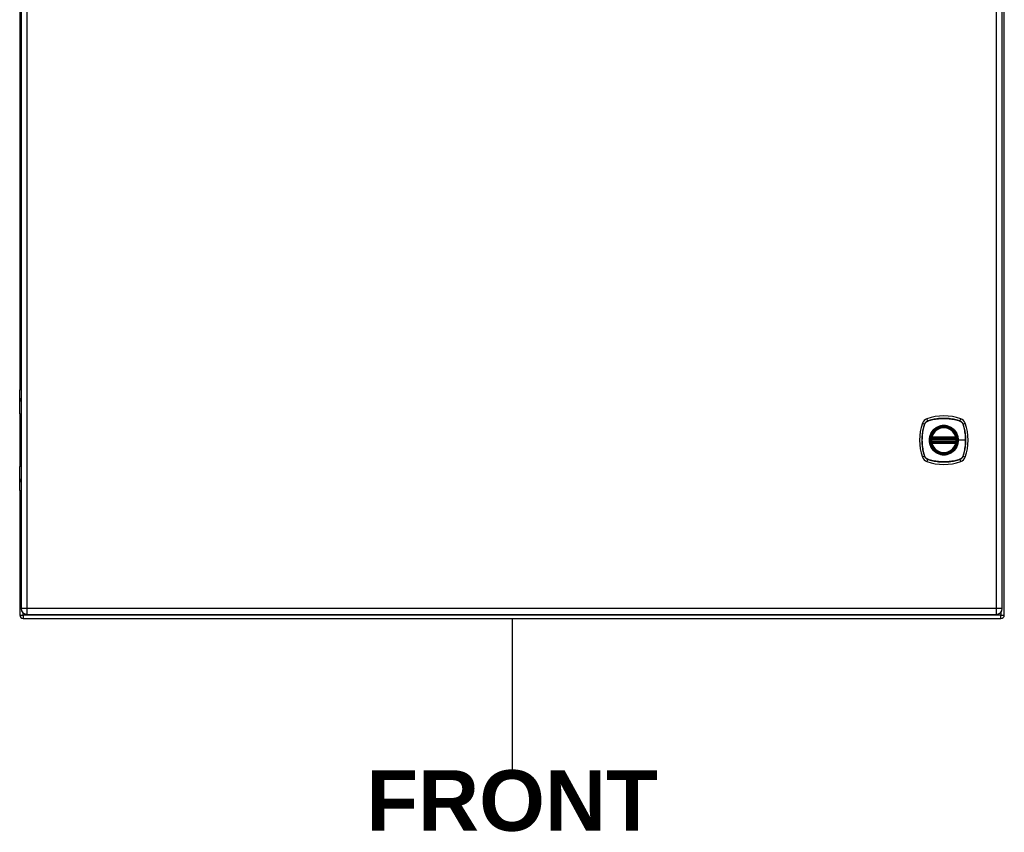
# Model space of a CAD drawing. Header units: inches. Extents: x 0 to 192, y -11 to 125.
# Tile 5 of 13: x 83 to 105, y 50 to 68. Entities that reach past the tile are written whole.
import ezdxf

# ---------------------------------------------------------------- set-up
doc = ezdxf.new("R2010")
doc.units = ezdxf.units.IN
doc.header["$LTSCALE"] = 11.537764
doc.header["$MEASUREMENT"] = 0
doc.layers.get('0').update_dxf_attribs({"lineweight": 25})
for name, color, linetype, lineweight in [('Sketch Geometry(ANSI)', 7, 'Continuous', 25), ('Symbols(ANSI)', 7, 'Continuous', 25), ('Visible Edges(ANSI)', 7, 'Continuous', 25), ('Visible Tangent Edges(ANSI)', 7, 'Continuous', 25)]:
    doc.layers.add(name, color=color, linetype=linetype, lineweight=lineweight)
doc.styles.add('Dimension-ANSI', font='arialbd.ttf')

# ---------------------------------------------------------------- blocks, each defined once
blk = doc.blocks.new('FRONT')
at = {"layer": 'Sketch Geometry(ANSI)'}
blk.add_line((0, 0.15), (0, -0.15), dxfattribs=at)
at = {"layer": 'Symbols(ANSI)', "color": 7, "insert": (0, -0.2119), "char_height": 0.12, "attachment_point": 5, "style": 'Dimension-ANSI'}
blk.add_mtext('\\fArial|b1|i0;FRONT', dxfattribs=at)

msp = doc.modelspace()

# ---------------------------------------------------------------- linework, layer by layer
at = {"layer": 'Visible Edges(ANSI)'}
for p, q in [((82.90659, 76.77099), (82.90659, 54.73076)), ((105.32836, 54.73076), (105.32836, 76.77099)), ((105.37557, 54.5803), (105.37557, 76.92145)), ((82.87693, 71.76079), (82.87693, 59.74095)), ((82.87425, 59.1833), (82.87425, 59.73138)), ((82.8927, 59.74983), (82.90659, 59.74983)), ((82.90659, 59.52101), (82.90361, 59.52101)), ((82.90361, 59.48041), (82.90659, 59.48041)), ((82.87693, 59.17482), (82.87693, 57.98123)), ((82.90659, 59.16854), (82.88901, 59.16854)), ((103.71521, 58.61493), (104.27168, 58.61493)), ((104.27168, 58.54112), (103.71521, 58.54112)), ((103.71906, 58.63351), (104.26783, 58.63351)), ((104.26783, 58.52254), (103.71906, 58.52254)), ((82.87425, 57.42468), (82.87425, 57.97275)), ((82.88901, 57.98751), (82.90659, 57.98751)), ((82.90659, 57.67564), (82.90361, 57.67564)), ((82.90361, 57.63505), (82.90659, 57.63505)), ((82.87693, 57.4151), (82.87693, 54.5803)), ((82.90659, 57.40622), (82.8927, 57.40622)), ((82.95567, 54.50155), (105.29682, 54.50155)), ((83.04346, 54.59389), (105.19149, 54.59389))]:
    msp.add_line(p, q, dxfattribs=at)
at = {"layer": 'Visible Edges(ANSI)', "flags": 128}
for points in [[(103.7043, 58.62789), (103.70429, 58.62784), (103.70426, 58.62769), (103.70422, 58.62744), (103.70416, 58.62709), (103.70409, 58.62665), (103.704, 58.62612), (103.70389, 58.6255), (103.70378, 58.62478), (103.70365, 58.62398), (103.70351, 58.6231), (103.70336, 58.62214), (103.70321, 58.62111), (103.70305, 58.62001), (103.70288, 58.61884), (103.70271, 58.61762), (103.70254, 58.61633), (103.70237, 58.61501), (103.7022, 58.61364), (103.70203, 58.61223), (103.70187, 58.6108), (103.70171, 58.60934), (103.70155, 58.60786), (103.7014, 58.60637), (103.70126, 58.60487)], [(103.70126, 58.55118), (103.7014, 58.54968), (103.70155, 58.54818), (103.70171, 58.54669), (103.70187, 58.54522), (103.70203, 58.54378), (103.7022, 58.54238), (103.70237, 58.54101), (103.70255, 58.53968), (103.70272, 58.5384), (103.70289, 58.53718), (103.70305, 58.53602), (103.70321, 58.53492), (103.70337, 58.53389), (103.70352, 58.53293), (103.70365, 58.53205), (103.70378, 58.53125), (103.7039, 58.53054), (103.704, 58.52992), (103.70409, 58.52939), (103.70416, 58.52895), (103.70422, 58.52861), (103.70426, 58.52836), (103.70429, 58.52822), (103.7043, 58.52817)], [(104.28562, 58.60487), (104.28548, 58.60637), (104.28533, 58.60786), (104.28518, 58.60934), (104.28502, 58.6108), (104.28485, 58.61223), (104.28468, 58.61364), (104.28451, 58.61501), (104.28434, 58.61633), (104.28417, 58.61762), (104.284, 58.61884), (104.28384, 58.62001), (104.28367, 58.62111), (104.28352, 58.62214), (104.28337, 58.6231), (104.28323, 58.62398), (104.2831, 58.62478), (104.28299, 58.6255), (104.28289, 58.62612), (104.2828, 58.62665), (104.28272, 58.62709), (104.28266, 58.62744), (104.28262, 58.62769), (104.2826, 58.62784), (104.28259, 58.62789)], [(104.28259, 58.52817), (104.2826, 58.52822), (104.28262, 58.52836), (104.28266, 58.52861), (104.28272, 58.52895), (104.2828, 58.52939), (104.28288, 58.52992), (104.28299, 58.53054), (104.2831, 58.53125), (104.28323, 58.53205), (104.28337, 58.53293), (104.28351, 58.53389), (104.28367, 58.53492), (104.28383, 58.53602), (104.284, 58.53718), (104.28417, 58.5384), (104.28434, 58.53968), (104.28451, 58.54101), (104.28468, 58.54238), (104.28485, 58.54378), (104.28501, 58.54522), (104.28518, 58.54669), (104.28533, 58.54818), (104.28548, 58.54968), (104.28562, 58.55118)]]:
    msp.add_lwpolyline(points, dxfattribs=at)
at = {"layer": 'Visible Edges(ANSI)'}
for radius in [0.29987, 0.29526]:
    msp.add_circle((103.99344, 58.57803), radius, dxfattribs=at)
for centre, radius, start, end in [((82.8927, 59.73138), 0.01845, 90, 180), ((82.88901, 59.1833), 0.01476, 180, 270), ((104.63932, 58.57803), 1.19948, 161.227837, 198.772163), ((103.66089, 58.91058), 0.16608, 108.772163, 161.227837), ((103.99344, 57.93215), 1.19948, 71.227837, 108.772163), ((104.326, 58.91058), 0.16608, 18.772163, 71.227837), ((103.34757, 58.57803), 1.19948, 341.227837, 18.772163), ((103.99344, 58.57803), 0.29341, 13.634392, 166.365608), ((103.99344, 58.57803), 0.29341, 174.749905, 185.250095), ((103.71521, 58.62601), 0.01107, 170.215981, 270), ((103.71521, 58.53005), 0.01107, 90, 189.784019), ((103.99344, 58.57803), 0.29341, 166.365608, 170.215981), ((103.99344, 58.57803), 0.29341, 189.784019, 193.634392), ((103.71906, 58.64458), 0.01107, 166.365608, 270), ((103.71906, 58.51147), 0.01107, 90, 193.634392), ((103.99344, 58.57803), 0.29341, 193.634392, 346.365608), ((104.26783, 58.64458), 0.01107, 270, 13.634392), ((104.26783, 58.51147), 0.01107, 346.365608, 90), ((104.27168, 58.62601), 0.01107, 270, 9.784019), ((104.27168, 58.53005), 0.01107, 350.215981, 90), ((103.99344, 58.57803), 0.29341, 9.784019, 13.634392), ((103.99344, 58.57803), 0.29341, 346.365608, 350.215981), ((103.99344, 58.57803), 0.29341, 354.749905, 5.250095), ((103.66089, 58.24547), 0.16608, 198.772163, 251.227837), ((103.99344, 59.2239), 1.19948, 251.227837, 288.772163), ((104.326, 58.24547), 0.16608, 288.772163, 341.227837), ((82.88901, 57.97275), 0.01476, 90, 180), ((82.8927, 57.42468), 0.01845, 180, 270), ((83.04346, 54.73076), 0.13687, 180, 270), ((105.19149, 54.73076), 0.13687, 270, 0), ((82.95567, 54.5803), 0.07875, 180, 270), ((105.29682, 54.5803), 0.07875, 270, 0)]:
    msp.add_arc(centre, radius, start, end, dxfattribs=at)
at = {"layer": 'Visible Tangent Edges(ANSI)'}
for p, q in [((83.04346, 54.73076), (83.04346, 76.77099)), ((105.19149, 76.77099), (105.19149, 54.73076)), ((82.90659, 59.73138), (82.87425, 59.73138)), ((82.89549, 59.53023), (82.90659, 59.53023)), ((82.90659, 59.47118), (82.89549, 59.47118)), ((82.87425, 59.1833), (82.90659, 59.1833)), ((103.50364, 58.96403), (103.55512, 58.94653)), ((103.62494, 59.01635), (103.60744, 59.06783)), ((103.62558, 59.01442), (103.62599, 59.01456)), ((104.36089, 59.01456), (104.3613, 59.01442)), ((104.36195, 59.01635), (104.37944, 59.06783)), ((104.43176, 58.94653), (104.48324, 58.96403)), ((103.55691, 58.94548), (103.55705, 58.94589)), ((104.42983, 58.94589), (104.42997, 58.94548)), ((103.71229, 58.60386), (103.70126, 58.60487)), ((103.71229, 58.55219), (103.70126, 58.55118)), ((103.70988, 58.62692), (103.7043, 58.62789)), ((103.7043, 58.52817), (103.70988, 58.52913)), ((103.7083, 58.64719), (103.71906, 58.64458)), ((103.71906, 58.51147), (103.7083, 58.50886)), ((103.71229, 58.60386), (104.2746, 58.60386)), ((104.2746, 58.55219), (103.71229, 58.55219)), ((103.71521, 58.61493), (103.71521, 58.62439)), ((103.71521, 58.53166), (103.71521, 58.54112)), ((103.71906, 58.63351), (103.71906, 58.64458)), ((104.26783, 58.64458), (103.71906, 58.64458)), ((103.71906, 58.62422), (103.71906, 58.63351)), ((103.71906, 58.62422), (104.26783, 58.62422)), ((103.71906, 58.52254), (103.71906, 58.53183)), ((104.26783, 58.53183), (103.71906, 58.53183)), ((103.71906, 58.51147), (103.71906, 58.52254)), ((103.71906, 58.51147), (104.26783, 58.51147)), ((104.26783, 58.64458), (104.27859, 58.64719)), ((104.26783, 58.64458), (104.26783, 58.63351)), ((104.26783, 58.63351), (104.26783, 58.62422)), ((104.26783, 58.53183), (104.26783, 58.52254)), ((104.26783, 58.52254), (104.26783, 58.51147)), ((104.27859, 58.50886), (104.26783, 58.51147)), ((104.27168, 58.62439), (104.27168, 58.61493)), ((104.27168, 58.54112), (104.27168, 58.53166)), ((104.28562, 58.60487), (104.2746, 58.60386)), ((104.28562, 58.55118), (104.2746, 58.55219)), ((104.28259, 58.62789), (104.277, 58.62692)), ((104.277, 58.52913), (104.28259, 58.52817)), ((104.32356, 58.57803), (104.328, 58.57803)), ((104.49107, 58.57803), (104.328, 58.57803)), ((103.55512, 58.20952), (103.50364, 58.19203)), ((103.55705, 58.21017), (103.55691, 58.21058)), ((103.62494, 58.1397), (103.60744, 58.08822)), ((103.62599, 58.14149), (103.62558, 58.14164)), ((104.3613, 58.14164), (104.36089, 58.14149)), ((104.36195, 58.1397), (104.37944, 58.08822)), ((104.42997, 58.21058), (104.42983, 58.21017)), ((104.43176, 58.20952), (104.48324, 58.19203)), ((82.90659, 57.97275), (82.87425, 57.97275)), ((82.89549, 57.68487), (82.90659, 57.68487)), ((82.90659, 57.62582), (82.89549, 57.62582)), ((82.87425, 57.42468), (82.90659, 57.42468)), ((83.04346, 54.73076), (82.90659, 54.73076)), ((83.04346, 54.59389), (83.04346, 54.73076)), ((105.19149, 54.73076), (83.04346, 54.73076)), ((105.19149, 54.73076), (105.19149, 54.59389)), ((105.32836, 54.73076), (105.19149, 54.73076)), ((82.87693, 54.5803), (82.95567, 54.5803)), ((82.95567, 54.5803), (82.95567, 54.62575)), ((82.95567, 54.5803), (82.95567, 54.50155)), ((83.03442, 54.5803), (82.95567, 54.5803)), ((105.29682, 54.5803), (83.03442, 54.5803)), ((105.29682, 54.64336), (105.29682, 54.5803)), ((105.29682, 54.50155), (105.29682, 54.5803)), ((105.29682, 54.5803), (105.37557, 54.5803))]:
    msp.add_line(p, q, dxfattribs=at)
at = {"layer": 'Visible Tangent Edges(ANSI)', "flags": 128}
for points in [[(82.89549, 59.53023), (82.89351, 59.53002), (82.89163, 59.52935), (82.88989, 59.52823), (82.88832, 59.52665), (82.8869, 59.52461), (82.88567, 59.52214), (82.88464, 59.51925), (82.88379, 59.516), (82.88313, 59.51244), (82.88267, 59.50865), (82.88239, 59.5047), (82.88231, 59.50067), (82.8824, 59.49664), (82.88268, 59.4927), (82.88315, 59.48892), (82.8838, 59.48536), (82.88465, 59.48211), (82.88569, 59.47923), (82.88693, 59.47678), (82.88834, 59.47477), (82.88993, 59.4732), (82.89166, 59.47208), (82.89352, 59.47141), (82.89549, 59.47118)], [(82.90361, 59.48041), (82.90173, 59.48056), (82.89997, 59.48103), (82.89833, 59.4818), (82.89683, 59.48287), (82.89549, 59.48426), (82.89432, 59.48594), (82.89333, 59.48792), (82.89253, 59.49016), (82.89191, 59.4926), (82.89146, 59.4952), (82.8912, 59.49791), (82.89111, 59.50068), (82.89119, 59.50345), (82.89145, 59.50617), (82.89189, 59.50877), (82.89251, 59.51122), (82.89332, 59.51346), (82.8943, 59.51544), (82.89546, 59.51714), (82.8968, 59.51855), (82.8983, 59.51963), (82.89994, 59.5204), (82.90172, 59.52086), (82.90361, 59.52101)], [(103.62494, 59.01635), (103.62092, 59.01492), (103.61696, 59.01334), (103.61307, 59.0116), (103.60924, 59.00972), (103.60549, 59.00768), (103.60182, 59.00551), (103.59824, 59.0032), (103.59475, 59.00074), (103.59136, 58.99816), (103.58807, 58.99545), (103.58488, 58.99261), (103.58181, 58.98966), (103.57885, 58.98659), (103.57602, 58.9834), (103.57331, 58.98011), (103.57072, 58.97671), (103.56828, 58.97322), (103.56596, 58.96964), (103.56379, 58.96597), (103.56176, 58.96222), (103.55987, 58.9584), (103.55813, 58.95451), (103.55655, 58.95055), (103.55512, 58.94653)], [(103.55705, 58.94589), (103.5585, 58.94981), (103.56009, 58.95368), (103.56183, 58.95748), (103.5637, 58.96122), (103.56572, 58.96488), (103.56787, 58.96846), (103.57015, 58.97196), (103.57256, 58.97537), (103.5751, 58.97869), (103.57776, 58.98191), (103.58054, 58.98503), (103.58343, 58.98803), (103.58644, 58.99093), (103.58956, 58.99371), (103.59278, 58.99637), (103.59609, 58.99891), (103.5995, 59.00132), (103.603, 59.00361), (103.60658, 59.00576), (103.61024, 59.00777), (103.61398, 59.00965), (103.61779, 59.01138), (103.62165, 59.01297), (103.62558, 59.01442)], [(104.36195, 59.01635), (104.33225, 59.02594), (104.30224, 59.03474), (104.27196, 59.04273), (104.24145, 59.04989), (104.21072, 59.05623), (104.17982, 59.06172), (104.14879, 59.06637), (104.11765, 59.07018), (104.08644, 59.07313), (104.0552, 59.07523), (104.02397, 59.07648), (103.99277, 59.07688), (103.96157, 59.07644), (103.93037, 59.07516), (103.89921, 59.07303), (103.86813, 59.07006), (103.83716, 59.06625), (103.8063, 59.0616), (103.77559, 59.05612), (103.74504, 59.04981), (103.71468, 59.04267), (103.68453, 59.03471), (103.65461, 59.02593), (103.62494, 59.01635)], [(103.62599, 59.01456), (103.65555, 59.0242), (103.68536, 59.03304), (103.71541, 59.04106), (103.74567, 59.04827), (103.77613, 59.05464), (103.80675, 59.06018), (103.83752, 59.06488), (103.86842, 59.06874), (103.89943, 59.07174), (103.93051, 59.0739), (103.96164, 59.0752), (103.99277, 59.07565), (104.0239, 59.07524), (104.05507, 59.07397), (104.08623, 59.07185), (104.11736, 59.06886), (104.14842, 59.06501), (104.17937, 59.0603), (104.21018, 59.05475), (104.24082, 59.04835), (104.27124, 59.04112), (104.30141, 59.03307), (104.3313, 59.02421), (104.36089, 59.01456)], [(104.3613, 59.01442), (104.36523, 59.01297), (104.3691, 59.01138), (104.3729, 59.00964), (104.37664, 59.00777), (104.3803, 59.00575), (104.38388, 59.0036), (104.38738, 59.00132), (104.39079, 58.99891), (104.39411, 58.99637), (104.39733, 58.99371), (104.40044, 58.99093), (104.40345, 58.98803), (104.40634, 58.98503), (104.40912, 58.98191), (104.41179, 58.97869), (104.41433, 58.97538), (104.41674, 58.97197), (104.41902, 58.96847), (104.42117, 58.96489), (104.42319, 58.96122), (104.42506, 58.95749), (104.4268, 58.95368), (104.42839, 58.94981), (104.42983, 58.94589)], [(104.43176, 58.94653), (104.43034, 58.95055), (104.42875, 58.95451), (104.42702, 58.9584), (104.42513, 58.96223), (104.4231, 58.96598), (104.42093, 58.96965), (104.41861, 58.97323), (104.41616, 58.97672), (104.41358, 58.98011), (104.41087, 58.9834), (104.40803, 58.98659), (104.40507, 58.98966), (104.402, 58.99262), (104.39882, 58.99545), (104.39552, 58.99816), (104.39213, 59.00074), (104.38864, 59.00319), (104.38506, 59.0055), (104.38139, 59.00768), (104.37764, 59.00971), (104.37381, 59.0116), (104.36992, 59.01333), (104.36596, 59.01492), (104.36195, 59.01635)], [(103.55512, 58.94653), (103.54553, 58.91683), (103.53673, 58.88683), (103.52874, 58.85655), (103.52158, 58.82603), (103.51524, 58.79531), (103.50974, 58.76441), (103.50509, 58.73337), (103.50129, 58.70223), (103.49834, 58.67103), (103.49624, 58.63979), (103.49499, 58.60855), (103.49459, 58.57735), (103.49503, 58.54615), (103.49631, 58.51496), (103.49844, 58.4838), (103.50141, 58.45272), (103.50522, 58.42174), (103.50987, 58.39089), (103.51535, 58.36018), (103.52166, 58.32963), (103.5288, 58.29927), (103.53676, 58.26912), (103.54553, 58.23919), (103.55512, 58.20952)], [(103.55691, 58.21058), (103.54726, 58.24013), (103.53843, 58.26995), (103.5304, 58.3), (103.5232, 58.33026), (103.51683, 58.36071), (103.51129, 58.39134), (103.50659, 58.42211), (103.50273, 58.453), (103.49972, 58.48401), (103.49757, 58.5151), (103.49626, 58.54622), (103.49582, 58.57735), (103.49623, 58.60848), (103.49749, 58.63965), (103.49962, 58.67082), (103.50261, 58.70195), (103.50646, 58.73301), (103.51116, 58.76396), (103.51672, 58.79477), (103.52311, 58.8254), (103.53034, 58.85582), (103.5384, 58.88599), (103.54726, 58.91589), (103.55691, 58.94548)], [(103.73601, 58.79135), (103.72417, 58.77623), (103.71319, 58.76041), (103.70312, 58.74395), (103.69399, 58.72693), (103.68586, 58.70939), (103.67876, 58.69141), (103.67273, 58.67308), (103.66777, 58.65446), (103.66389, 58.63558), (103.66111, 58.61649), (103.65944, 58.59724), (103.65889, 58.57789), (103.65946, 58.55857), (103.66114, 58.53937), (103.66392, 58.52036), (103.66782, 58.50148), (103.67283, 58.4828), (103.67889, 58.46442), (103.686, 58.44642), (103.6941, 58.4289), (103.70319, 58.41194), (103.71322, 58.39557), (103.72417, 58.3798), (103.73601, 58.3647)], [(104.32356, 58.57803), (104.31231, 58.49241), (104.27937, 58.41272), (104.22682, 58.34417), (104.15856, 58.29198), (104.07876, 58.25909), (103.99306, 58.24793), (103.90764, 58.25924), (103.82791, 58.29231), (103.75958, 58.34466), (103.70742, 58.41285), (103.67452, 58.49273), (103.66333, 58.5782), (103.6746, 58.66377), (103.70767, 58.74358), (103.76002, 58.81183), (103.82822, 58.86401), (103.90795, 58.89689), (103.99361, 58.90813), (104.07917, 58.89686), (104.1589, 58.86379), (104.22721, 58.81148), (104.27949, 58.74314), (104.31233, 58.66351), (104.32356, 58.57803)], [(103.78012, 58.83546), (103.77812, 58.83379), (103.77614, 58.8321), (103.77417, 58.8304), (103.77221, 58.82868), (103.77027, 58.82695), (103.76834, 58.82521), (103.76642, 58.82345), (103.76452, 58.82167), (103.76263, 58.81988), (103.76076, 58.81807), (103.75889, 58.81626), (103.75705, 58.81442), (103.75521, 58.81258), (103.7534, 58.81071), (103.75159, 58.80884), (103.7498, 58.80695), (103.74802, 58.80505), (103.74626, 58.80313), (103.74452, 58.8012), (103.74278, 58.79926), (103.74107, 58.7973), (103.73937, 58.79533), (103.73768, 58.79335), (103.73601, 58.79135)], [(104.20677, 58.83546), (104.19164, 58.84729), (104.1758, 58.85825), (104.15933, 58.86831), (104.14229, 58.87742), (104.12476, 58.88555), (104.10681, 58.89266), (104.08852, 58.89872), (104.06996, 58.90368), (104.05112, 58.90755), (104.03201, 58.91032), (104.01273, 58.912), (103.99337, 58.91257), (103.97403, 58.91201), (103.95478, 58.91032), (103.93566, 58.90751), (103.91674, 58.9036), (103.89809, 58.89861), (103.87976, 58.89256), (103.86182, 58.88548), (103.84433, 58.87738), (103.82736, 58.86828), (103.81097, 58.85824), (103.79521, 58.84729), (103.78012, 58.83546)], [(104.25088, 58.79135), (104.2492, 58.79335), (104.24752, 58.79533), (104.24581, 58.7973), (104.24409, 58.79926), (104.24236, 58.80121), (104.24061, 58.80314), (104.23885, 58.80505), (104.23708, 58.80696), (104.23528, 58.80885), (104.23348, 58.81072), (104.23166, 58.81258), (104.22983, 58.81443), (104.22798, 58.81626), (104.22612, 58.81808), (104.22424, 58.81989), (104.22235, 58.82168), (104.22045, 58.82345), (104.21854, 58.82521), (104.21661, 58.82696), (104.21467, 58.82869), (104.21271, 58.83041), (104.21074, 58.83211), (104.20876, 58.83379), (104.20677, 58.83546)], [(104.328, 58.57803), (104.32785, 58.58764), (104.32743, 58.59727), (104.32672, 58.60689), (104.32574, 58.6165), (104.32448, 58.62608), (104.32295, 58.63563), (104.32114, 58.64513), (104.31906, 58.65457), (104.31672, 58.66393), (104.31411, 58.67321), (104.31124, 58.6824), (104.3081, 58.69148), (104.3047, 58.70048), (104.30103, 58.70939), (104.2971, 58.7182), (104.29292, 58.72691), (104.28848, 58.73549), (104.2838, 58.74394), (104.27888, 58.75224), (104.27373, 58.76039), (104.26835, 58.76838), (104.26274, 58.77621), (104.25692, 58.78387), (104.25088, 58.79135)], [(104.42997, 58.94548), (104.4349, 58.93072), (104.43962, 58.9159), (104.44415, 58.90101), (104.44847, 58.88606), (104.45258, 58.87106), (104.45649, 58.856), (104.4602, 58.84088), (104.4637, 58.8257), (104.467, 58.81046), (104.47009, 58.79517), (104.47297, 58.77983), (104.47564, 58.76445), (104.4781, 58.74903), (104.48035, 58.73357), (104.48238, 58.71809), (104.4842, 58.70257), (104.48581, 58.68704), (104.48721, 58.67148), (104.48838, 58.65591), (104.48935, 58.64034), (104.4901, 58.62475), (104.49064, 58.60917), (104.49096, 58.59359), (104.49107, 58.57803)], [(104.43176, 58.20952), (104.44135, 58.2392), (104.45014, 58.26918), (104.45813, 58.29944), (104.46529, 58.32993), (104.47162, 58.36064), (104.47712, 58.39152), (104.48177, 58.42253), (104.48557, 58.45366), (104.48853, 58.48484), (104.49063, 58.51607), (104.49189, 58.54729), (104.4923, 58.57848), (104.49186, 58.60965), (104.49058, 58.64085), (104.48846, 58.67203), (104.48549, 58.70316), (104.48168, 58.7342), (104.47702, 58.76512), (104.47153, 58.79589), (104.46521, 58.82648), (104.45807, 58.85683), (104.45012, 58.88697), (104.44134, 58.91688), (104.43176, 58.94653)], [(103.7083, 58.64719), (103.7081, 58.64632), (103.70792, 58.64544), (103.70775, 58.64455), (103.70761, 58.64366), (103.7075, 58.64277), (103.7074, 58.64188), (103.70733, 58.64098), (103.70727, 58.64009), (103.70724, 58.63921), (103.70724, 58.63832), (103.70725, 58.63744), (103.7073, 58.63656), (103.70736, 58.63568), (103.70745, 58.63481), (103.70757, 58.63395), (103.70771, 58.6331), (103.70788, 58.63226), (103.70808, 58.63144), (103.70831, 58.63063), (103.70856, 58.62984), (103.70885, 58.62907), (103.70916, 58.62833), (103.70951, 58.62761), (103.70988, 58.62692)], [(103.70988, 58.52913), (103.70951, 58.52844), (103.70916, 58.52773), (103.70885, 58.52698), (103.70856, 58.52621), (103.70831, 58.52542), (103.70808, 58.52461), (103.70788, 58.52379), (103.70771, 58.52295), (103.70757, 58.5221), (103.70745, 58.52124), (103.70736, 58.52037), (103.7073, 58.5195), (103.70725, 58.51861), (103.70724, 58.51773), (103.70724, 58.51685), (103.70727, 58.51596), (103.70733, 58.51507), (103.7074, 58.51418), (103.7075, 58.51328), (103.70761, 58.51239), (103.70775, 58.5115), (103.70792, 58.51062), (103.7081, 58.50974), (103.7083, 58.50886)], [(103.70988, 58.62692), (103.71006, 58.62677), (103.71024, 58.62663), (103.71043, 58.62648), (103.71062, 58.62634), (103.71082, 58.6262), (103.71102, 58.62607), (103.71122, 58.62594), (103.71143, 58.62581), (103.71165, 58.62569), (103.71186, 58.62557), (103.71209, 58.62545), (103.71231, 58.62534), (103.71254, 58.62523), (103.71277, 58.62513), (103.713, 58.62503), (103.71324, 58.62494), (103.71348, 58.62485), (103.71372, 58.62477), (103.71396, 58.62469), (103.71421, 58.62462), (103.71446, 58.62455), (103.71471, 58.62449), (103.71496, 58.62444), (103.71521, 58.62439)], [(103.71521, 58.53166), (103.71496, 58.53161), (103.7147, 58.53156), (103.71446, 58.5315), (103.71421, 58.53144), (103.71396, 58.53137), (103.71372, 58.53129), (103.71348, 58.53121), (103.71324, 58.53112), (103.713, 58.53103), (103.71277, 58.53093), (103.71253, 58.53083), (103.71231, 58.53072), (103.71208, 58.53061), (103.71186, 58.5305), (103.71165, 58.53038), (103.71143, 58.53025), (103.71122, 58.53012), (103.71102, 58.52999), (103.71082, 58.52985), (103.71062, 58.52971), (103.71043, 58.52957), (103.71024, 58.52943), (103.71006, 58.52928), (103.70988, 58.52913)], [(103.71229, 58.60386), (103.71242, 58.60458), (103.71257, 58.6053), (103.71271, 58.60601), (103.71287, 58.60671), (103.71303, 58.6074), (103.71319, 58.60808), (103.71335, 58.60874), (103.71352, 58.60937), (103.71368, 58.60999), (103.71385, 58.61058), (103.71401, 58.61114), (103.71416, 58.61167), (103.71431, 58.61217), (103.71445, 58.61263), (103.71459, 58.61305), (103.71471, 58.61344), (103.71482, 58.61378), (103.71492, 58.61408), (103.71501, 58.61434), (103.71508, 58.61455), (103.71513, 58.61472), (103.71518, 58.61484), (103.7152, 58.61491), (103.71521, 58.61493)], [(103.71521, 58.54112), (103.7152, 58.54114), (103.71517, 58.54121), (103.71513, 58.54133), (103.71508, 58.5415), (103.71501, 58.54171), (103.71492, 58.54196), (103.71482, 58.54226), (103.71471, 58.5426), (103.71459, 58.54299), (103.71446, 58.54341), (103.71431, 58.54387), (103.71417, 58.54437), (103.71401, 58.5449), (103.71385, 58.54546), (103.71369, 58.54604), (103.71352, 58.54666), (103.71336, 58.5473), (103.71319, 58.54796), (103.71303, 58.54863), (103.71287, 58.54932), (103.71272, 58.55003), (103.71257, 58.55075), (103.71242, 58.55147), (103.71229, 58.55219)], [(103.71521, 58.62439), (103.71537, 58.62438), (103.71553, 58.62436), (103.71568, 58.62435), (103.71584, 58.62434), (103.716, 58.62433), (103.71616, 58.62432), (103.71632, 58.62431), (103.71648, 58.6243), (103.71664, 58.62429), (103.7168, 58.62428), (103.71696, 58.62427), (103.71713, 58.62426), (103.71729, 58.62426), (103.71745, 58.62425), (103.71761, 58.62424), (103.71777, 58.62424), (103.71793, 58.62424), (103.71809, 58.62423), (103.71825, 58.62423), (103.71841, 58.62423), (103.71857, 58.62422), (103.71874, 58.62422), (103.7189, 58.62422), (103.71906, 58.62422)], [(103.71906, 58.53183), (103.7189, 58.53183), (103.71874, 58.53183), (103.71857, 58.53183), (103.71841, 58.53183), (103.71825, 58.53182), (103.71809, 58.53182), (103.71793, 58.53182), (103.71777, 58.53181), (103.71761, 58.53181), (103.71745, 58.5318), (103.71729, 58.5318), (103.71713, 58.53179), (103.71696, 58.53178), (103.7168, 58.53177), (103.71664, 58.53177), (103.71648, 58.53176), (103.71632, 58.53175), (103.71616, 58.53174), (103.716, 58.53173), (103.71584, 58.53171), (103.71568, 58.5317), (103.71553, 58.53169), (103.71537, 58.53168), (103.71521, 58.53166)], [(104.25088, 58.3647), (104.25693, 58.3722), (104.26277, 58.37989), (104.26839, 58.38775), (104.27378, 58.39577), (104.27895, 58.40394), (104.28387, 58.41225), (104.28855, 58.4207), (104.29297, 58.42926), (104.29714, 58.43793), (104.30105, 58.44672), (104.30471, 58.45561), (104.30811, 58.46461), (104.31126, 58.47371), (104.31414, 58.4829), (104.31675, 58.49217), (104.3191, 58.50153), (104.32118, 58.51097), (104.32299, 58.52047), (104.32452, 58.53002), (104.32577, 58.5396), (104.32674, 58.54921), (104.32744, 58.55882), (104.32786, 58.56843), (104.328, 58.57803)], [(104.26783, 58.62422), (104.26799, 58.62422), (104.26815, 58.62422), (104.26831, 58.62422), (104.26847, 58.62423), (104.26863, 58.62423), (104.26879, 58.62423), (104.26895, 58.62424), (104.26911, 58.62424), (104.26928, 58.62424), (104.26944, 58.62425), (104.2696, 58.62426), (104.26976, 58.62426), (104.26992, 58.62427), (104.27008, 58.62428), (104.27024, 58.62429), (104.2704, 58.6243), (104.27056, 58.62431), (104.27072, 58.62432), (104.27088, 58.62433), (104.27104, 58.62434), (104.2712, 58.62435), (104.27136, 58.62436), (104.27152, 58.62438), (104.27168, 58.62439)], [(104.27168, 58.53166), (104.27152, 58.53168), (104.27136, 58.53169), (104.2712, 58.5317), (104.27104, 58.53171), (104.27088, 58.53173), (104.27072, 58.53174), (104.27056, 58.53175), (104.2704, 58.53176), (104.27024, 58.53177), (104.27008, 58.53177), (104.26992, 58.53178), (104.26976, 58.53179), (104.2696, 58.5318), (104.26944, 58.5318), (104.26928, 58.53181), (104.26911, 58.53181), (104.26895, 58.53182), (104.26879, 58.53182), (104.26863, 58.53182), (104.26847, 58.53183), (104.26831, 58.53183), (104.26815, 58.53183), (104.26799, 58.53183), (104.26783, 58.53183)], [(104.27168, 58.62439), (104.27193, 58.62444), (104.27218, 58.62449), (104.27243, 58.62455), (104.27268, 58.62462), (104.27292, 58.62469), (104.27317, 58.62476), (104.27341, 58.62484), (104.27365, 58.62493), (104.27388, 58.62502), (104.27412, 58.62512), (104.27435, 58.62522), (104.27458, 58.62533), (104.2748, 58.62544), (104.27502, 58.62556), (104.27524, 58.62568), (104.27545, 58.6258), (104.27566, 58.62593), (104.27587, 58.62606), (104.27607, 58.6262), (104.27626, 58.62634), (104.27645, 58.62648), (104.27664, 58.62663), (104.27682, 58.62677), (104.277, 58.62692)], [(104.27168, 58.61493), (104.27168, 58.61491), (104.27171, 58.61484), (104.27175, 58.61472), (104.27181, 58.61455), (104.27188, 58.61434), (104.27196, 58.61408), (104.27206, 58.61378), (104.27217, 58.61344), (104.2723, 58.61305), (104.27243, 58.61263), (104.27257, 58.61217), (104.27272, 58.61167), (104.27288, 58.61114), (104.27304, 58.61058), (104.2732, 58.60999), (104.27337, 58.60937), (104.27353, 58.60874), (104.27369, 58.60808), (104.27386, 58.6074), (104.27401, 58.60671), (104.27417, 58.60601), (104.27432, 58.6053), (104.27446, 58.60458), (104.2746, 58.60386)], [(104.2746, 58.55219), (104.27446, 58.55147), (104.27432, 58.55075), (104.27417, 58.55003), (104.27401, 58.54932), (104.27385, 58.54863), (104.27369, 58.54796), (104.27353, 58.5473), (104.27336, 58.54666), (104.2732, 58.54604), (104.27303, 58.54546), (104.27287, 58.5449), (104.27272, 58.54437), (104.27257, 58.54387), (104.27243, 58.54341), (104.27229, 58.54299), (104.27217, 58.5426), (104.27206, 58.54226), (104.27196, 58.54196), (104.27188, 58.54171), (104.27181, 58.5415), (104.27175, 58.54133), (104.27171, 58.54121), (104.27168, 58.54114), (104.27168, 58.54112)], [(104.277, 58.52913), (104.27682, 58.52928), (104.27664, 58.52942), (104.27645, 58.52957), (104.27626, 58.52971), (104.27607, 58.52985), (104.27586, 58.52998), (104.27566, 58.53011), (104.27545, 58.53024), (104.27524, 58.53037), (104.27502, 58.53049), (104.2748, 58.5306), (104.27457, 58.53071), (104.27435, 58.53082), (104.27412, 58.53092), (104.27388, 58.53102), (104.27365, 58.53111), (104.27341, 58.5312), (104.27316, 58.53129), (104.27292, 58.53136), (104.27268, 58.53143), (104.27243, 58.5315), (104.27218, 58.53156), (104.27193, 58.53161), (104.27168, 58.53166)], [(104.277, 58.62692), (104.27738, 58.62761), (104.27772, 58.62833), (104.27804, 58.62907), (104.27832, 58.62984), (104.27858, 58.63063), (104.2788, 58.63144), (104.279, 58.63226), (104.27917, 58.6331), (104.27931, 58.63395), (104.27943, 58.63481), (104.27952, 58.63568), (104.27959, 58.63656), (104.27963, 58.63744), (104.27965, 58.63832), (104.27964, 58.63921), (104.27961, 58.64009), (104.27956, 58.64098), (104.27948, 58.64188), (104.27939, 58.64277), (104.27927, 58.64366), (104.27913, 58.64455), (104.27897, 58.64544), (104.27879, 58.64632), (104.27859, 58.64719)], [(104.27859, 58.50886), (104.27879, 58.50974), (104.27897, 58.51062), (104.27913, 58.5115), (104.27927, 58.51239), (104.27939, 58.51328), (104.27948, 58.51418), (104.27956, 58.51507), (104.27961, 58.51596), (104.27964, 58.51685), (104.27965, 58.51773), (104.27963, 58.51862), (104.27959, 58.5195), (104.27952, 58.52037), (104.27943, 58.52124), (104.27931, 58.5221), (104.27917, 58.52295), (104.279, 58.52379), (104.2788, 58.52461), (104.27858, 58.52542), (104.27832, 58.52621), (104.27804, 58.52698), (104.27772, 58.52773), (104.27738, 58.52844), (104.277, 58.52913)], [(104.49107, 58.57803), (104.49096, 58.56249), (104.49064, 58.54694), (104.49011, 58.53139), (104.48936, 58.51583), (104.4884, 58.50027), (104.48722, 58.48472), (104.48583, 58.46917), (104.48422, 58.45364), (104.4824, 58.43813), (104.48037, 58.42264), (104.47812, 58.40718), (104.47566, 58.39174), (104.47299, 58.37635), (104.47011, 58.36099), (104.46702, 58.34568), (104.46372, 58.33042), (104.46021, 58.31521), (104.45649, 58.30006), (104.45258, 58.28497), (104.44845, 58.26994), (104.44413, 58.25499), (104.43961, 58.2401), (104.43491, 58.22537), (104.42997, 58.21058)], [(103.73601, 58.3647), (103.73768, 58.3627), (103.73936, 58.36072), (103.74107, 58.35875), (103.74278, 58.3568), (103.74451, 58.35486), (103.74626, 58.35293), (103.74802, 58.35101), (103.74979, 58.34911), (103.75158, 58.34722), (103.75339, 58.34535), (103.7552, 58.34349), (103.75704, 58.34164), (103.75888, 58.33981), (103.76074, 58.33799), (103.76262, 58.33618), (103.76451, 58.33439), (103.76641, 58.33262), (103.76833, 58.33085), (103.77026, 58.32911), (103.7722, 58.32737), (103.77416, 58.32566), (103.77613, 58.32395), (103.77812, 58.32227), (103.78012, 58.32059)], [(103.78012, 58.32059), (103.79526, 58.30875), (103.8111, 58.29779), (103.82757, 58.28775), (103.8446, 58.27865), (103.86212, 58.27053), (103.88007, 58.26343), (103.89837, 58.25737), (103.91696, 58.25238), (103.93577, 58.2485), (103.95481, 58.24573), (103.97405, 58.24405), (103.9934, 58.24349), (104.01276, 58.24404), (104.03203, 58.24571), (104.05114, 58.24851), (104.07005, 58.2524), (104.08869, 58.25738), (104.10701, 58.26343), (104.12496, 58.27052), (104.14247, 58.27863), (104.15948, 58.28775), (104.1759, 58.2978), (104.19167, 58.30876), (104.20677, 58.32059)], [(104.20677, 58.32059), (104.20876, 58.32226), (104.21074, 58.32394), (104.2127, 58.32564), (104.21466, 58.32735), (104.2166, 58.32908), (104.21852, 58.33083), (104.22044, 58.33258), (104.22234, 58.33436), (104.22422, 58.33614), (104.2261, 58.33795), (104.22796, 58.33976), (104.2298, 58.3416), (104.23164, 58.34344), (104.23346, 58.3453), (104.23526, 58.34718), (104.23705, 58.34907), (104.23883, 58.35097), (104.24059, 58.35289), (104.24234, 58.35482), (104.24408, 58.35677), (104.2458, 58.35873), (104.24751, 58.36071), (104.2492, 58.3627), (104.25088, 58.3647)], [(103.55512, 58.20952), (103.55655, 58.2055), (103.55813, 58.20155), (103.55987, 58.19765), (103.56175, 58.19382), (103.56378, 58.19007), (103.56596, 58.18641), (103.56827, 58.18282), (103.57072, 58.17934), (103.57331, 58.17594), (103.57602, 58.17265), (103.57885, 58.16947), (103.58181, 58.16639), (103.58488, 58.16344), (103.58807, 58.1606), (103.59136, 58.15789), (103.59475, 58.15531), (103.59824, 58.15286), (103.60183, 58.15055), (103.6055, 58.14837), (103.60924, 58.14634), (103.61307, 58.14446), (103.61696, 58.14272), (103.62092, 58.14113), (103.62494, 58.1397)], [(103.62558, 58.14164), (103.62165, 58.14308), (103.61779, 58.14467), (103.61398, 58.14641), (103.61025, 58.14829), (103.60659, 58.1503), (103.603, 58.15245), (103.5995, 58.15473), (103.59609, 58.15714), (103.59278, 58.15968), (103.58956, 58.16234), (103.58644, 58.16512), (103.58344, 58.16802), (103.58054, 58.17103), (103.57776, 58.17414), (103.5751, 58.17736), (103.57256, 58.18068), (103.57014, 58.18409), (103.56786, 58.18758), (103.56571, 58.19117), (103.5637, 58.19483), (103.56182, 58.19856), (103.56009, 58.20237), (103.5585, 58.20624), (103.55705, 58.21017)], [(103.62494, 58.1397), (103.65464, 58.13011), (103.68464, 58.12131), (103.71492, 58.11333), (103.74544, 58.10616), (103.77616, 58.09983), (103.80706, 58.09433), (103.8381, 58.08968), (103.86923, 58.08588), (103.90044, 58.08292), (103.93168, 58.08083), (103.96292, 58.07957), (103.99412, 58.07917), (104.02531, 58.07961), (104.05651, 58.0809), (104.08767, 58.08302), (104.11875, 58.086), (104.14973, 58.08981), (104.18058, 58.09445), (104.21129, 58.09993), (104.24184, 58.10625), (104.2722, 58.11338), (104.30235, 58.12134), (104.33227, 58.13012), (104.36195, 58.1397)], [(104.36089, 58.14149), (104.33133, 58.13185), (104.30152, 58.12301), (104.27147, 58.11499), (104.24121, 58.10779), (104.21076, 58.10141), (104.18013, 58.09587), (104.14936, 58.09117), (104.11846, 58.08732), (104.08746, 58.08431), (104.05637, 58.08215), (104.02524, 58.08085), (103.99412, 58.0804), (103.96298, 58.08081), (103.93182, 58.08208), (103.90065, 58.08421), (103.86952, 58.08719), (103.83846, 58.09104), (103.80751, 58.09575), (103.7767, 58.1013), (103.74607, 58.1077), (103.71565, 58.11493), (103.68547, 58.12298), (103.65558, 58.13184), (103.62599, 58.14149)], [(104.42983, 58.21017), (104.42839, 58.20624), (104.42679, 58.20237), (104.42506, 58.19857), (104.42318, 58.19483), (104.42117, 58.19117), (104.41902, 58.18759), (104.41673, 58.18409), (104.41432, 58.18068), (104.41179, 58.17736), (104.40913, 58.17414), (104.40635, 58.17103), (104.40345, 58.16802), (104.40044, 58.16512), (104.39733, 58.16234), (104.39411, 58.15968), (104.39079, 58.15714), (104.38738, 58.15473), (104.38388, 58.15245), (104.3803, 58.15029), (104.37664, 58.14828), (104.3729, 58.14641), (104.3691, 58.14467), (104.36523, 58.14308), (104.3613, 58.14164)], [(104.36195, 58.1397), (104.36596, 58.14113), (104.36992, 58.14272), (104.37382, 58.14445), (104.37764, 58.14634), (104.38139, 58.14837), (104.38506, 58.15054), (104.38864, 58.15286), (104.39213, 58.15531), (104.39553, 58.15789), (104.39882, 58.1606), (104.402, 58.16344), (104.40508, 58.16639), (104.40803, 58.16947), (104.41087, 58.17265), (104.41358, 58.17594), (104.41616, 58.17934), (104.41861, 58.18283), (104.42092, 58.18641), (104.42309, 58.19008), (104.42513, 58.19383), (104.42701, 58.19765), (104.42875, 58.20155), (104.43033, 58.20551), (104.43176, 58.20952)], [(82.89549, 57.68487), (82.89352, 57.68464), (82.89166, 57.68396), (82.88993, 57.68283), (82.88835, 57.68126), (82.88693, 57.67925), (82.88569, 57.67681), (82.88465, 57.67395), (82.88381, 57.6707), (82.88315, 57.66714), (82.88268, 57.66335), (82.8824, 57.65941), (82.88231, 57.65538), (82.8824, 57.65136), (82.88267, 57.64741), (82.88313, 57.64361), (82.88379, 57.64005), (82.88464, 57.63679), (82.88568, 57.63392), (82.88691, 57.63145), (82.88831, 57.62941), (82.88989, 57.62782), (82.89163, 57.6267), (82.89351, 57.62604), (82.89549, 57.62582)], [(82.90361, 57.63505), (82.90173, 57.6352), (82.89994, 57.63565), (82.8983, 57.63642), (82.8968, 57.63751), (82.89547, 57.63892), (82.8943, 57.64061), (82.89332, 57.64259), (82.89251, 57.64483), (82.89189, 57.64728), (82.89146, 57.64989), (82.89119, 57.6526), (82.89111, 57.65537), (82.8912, 57.65814), (82.89147, 57.66085), (82.89191, 57.66346), (82.89253, 57.6659), (82.89333, 57.66814), (82.89432, 57.67011), (82.89549, 57.67178), (82.89683, 57.67316), (82.89833, 57.67424), (82.89997, 57.67502), (82.90173, 57.67549), (82.90361, 57.67564)]]:
    msp.add_lwpolyline(points, dxfattribs=at)
at = {"layer": 'Visible Tangent Edges(ANSI)'}
for radius in [0.32469, 0.32081, 0.30504, 0.30392]:
    msp.add_circle((103.99344, 58.57803), radius, dxfattribs=at)
for start, end in [(13.634392, 166.365608), (174.749905, 185.250095), (193.634392, 346.365608), (354.749905, 5.250095)]:
    msp.add_arc((103.99344, 58.57803), 0.28234, start, end, dxfattribs=at)
for centre, major_axis, ratio, start_param, end_param in [((82.90361, 59.53023), (0, -0.00923), 0.87913919, 4.71238898, 6.28318531), ((82.90361, 59.47118), (0, 0.00923), 0.87913919, 0, 1.57079633), ((103.62642, 59.01199), (-0.00293, 0.00875), 0.00289316, 1.04796587, 1.28861216), ((104.36046, 59.01199), (-0.00293, -0.00875), 0.00289316, 1.85298049, 2.09362679), ((103.55948, 58.94505), (0.00875, -0.00293), 0.00289316, 1.85298049, 2.09362679), ((104.4274, 58.94505), (-0.00875, -0.00293), 0.00289316, 4.18955852, 4.43020481), ((103.70456, 58.62784), (0.00725, 0.00837), 0.4316737, 4.96723023, 6.28318531), ((103.70456, 58.52821), (0.00725, -0.00837), 0.4316737, 0, 1.31595508), ((103.71521, 58.62277), (0.00192, 0.0109), 0.02563814, 0, 1.42658139), ((103.71521, 58.53328), (0.00192, -0.0109), 0.02563814, 4.85660392, 6.28318531), ((104.27168, 58.62277), (-0.00192, 0.0109), 0.02563814, 4.85660392, 6.28318531), ((104.27168, 58.53328), (-0.00192, -0.0109), 0.02563814, 0, 1.42658139), ((104.28232, 58.62784), (-0.00725, 0.00837), 0.4316737, 0, 1.31595508), ((104.28232, 58.52821), (-0.00725, -0.00837), 0.4316737, 4.96723023, 6.28318531), ((103.55948, 58.211), (0.00875, 0.00293), 0.00289316, 4.18955852, 4.43020481), ((103.62642, 58.14407), (0.00293, 0.00875), 0.00289316, 1.85298049, 2.09362679), ((104.36046, 58.14407), (-0.00293, 0.00875), 0.00289316, 4.18955852, 4.43020481), ((104.4274, 58.211), (-0.00875, 0.00293), 0.00289316, 1.85298049, 2.09362679), ((82.90361, 57.68487), (0, -0.00923), 0.87913919, 4.71238898, 6.28318531), ((82.90361, 57.62582), (0, 0.00923), 0.87913919, 0, 1.57079633)]:
    msp.add_ellipse(centre, major_axis=major_axis, ratio=ratio, start_param=start_param, end_param=end_param, dxfattribs=at)

# ---------------------------------------------------------------- block references
at = {"xscale": 11.53776408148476, "yscale": 11.53776408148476, "zscale": 11.53776408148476}
msp.add_blockref('FRONT', (94.12625, 52.77543), dxfattribs=at)

doc.saveas('drawing.dxf')
